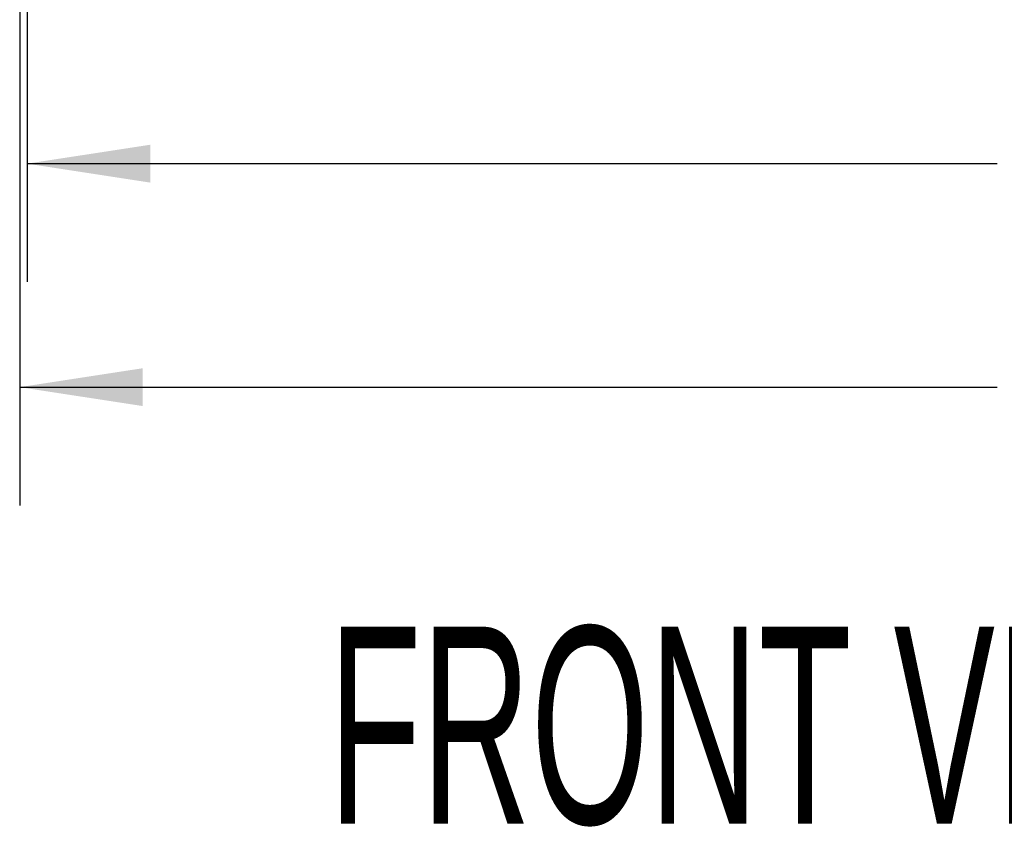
# Model space of a CAD drawing. Header units: inches. Extents: x 36 to 207, y 24 to 151.
# Tile 2 of 49: x 67 to 84, y 24 to 37. Entities that reach past the tile are written whole.
import ezdxf

# ---------------------------------------------------------------- set-up
doc = ezdxf.new("R2010")
doc.units = ezdxf.units.IN
doc.header["$LTSCALE"] = 16
doc.header["$MEASUREMENT"] = 0
doc.layers.add('FORMAT', color=7, linetype='Continuous')
doc.styles.add('SLDTEXTSTYLE0', font='TXT', dxfattribs={"width": 0.75})
doc.styles.add('SLDTEXTSTYLE1', font='TXT', dxfattribs={"width": 0.575758})
doc.dimstyles.new('SLDDIMSTYLE0', dxfattribs={"dimtxt": 1.5, "dimasz": 2.08, "dimexe": 0, "dimexo": 0.0625, "dimgap": 0.375, "dimtad": 0, "dimtih": 1, "dimtoh": 1, "dimdec": 0, "dimrnd": 1e-09, "dimzin": 12, "dimdsep": 46, "dimlunit": 5, "dimtxsty": 'SLDTEXTSTYLE0', "dimsah": 1, "dimcen": 0.09, "dimadec": 0, "dimazin": 3, "dimtfac": 1, "dimtdec": 0, "dimtofl": 0, "dimtmove": 0, "dimatfit": 3, "dimfxl": 0, "dimfrac": 2, "dimtolj": 1, "dimtzin": 12, "dimarcsym": 0})

# ---------------------------------------------------------------- blocks, each defined once
blk = doc.blocks.new('_D_3')
at = {"layer": 'FORMAT'}
for p, q in [((67.202, 44.231), (67.202, 29.169)), ((103.202, 44.231), (103.202, 29.169)), ((67.202, 31.169), (83.72, 31.169)), ((103.202, 31.169), (86.684, 31.169))]:
    blk.add_line(p, q, dxfattribs=at)
for points in [[(67.202, 31.169), (69.282, 30.849), (69.282, 31.489)], [(103.202, 31.169), (101.122, 31.489), (101.122, 30.849)]]:
    blk.add_solid(points, dxfattribs=at)
at = {"layer": 'FORMAT', "insert": (84.061, 31.89), "char_height": 1.5, "attachment_point": 1, "style": 'SLDTEXTSTYLE0'}
blk.add_mtext('5B', dxfattribs=at)
blk = doc.blocks.new('_D_4')
at = {"layer": 'FORMAT'}
for p, q in [((67.327, 45.081), (67.327, 32.948)), ((103.077, 45.081), (103.077, 32.948)), ((67.327, 34.948), (83.72, 34.948)), ((103.077, 34.948), (86.684, 34.948))]:
    blk.add_line(p, q, dxfattribs=at)
for points in [[(67.327, 34.948), (69.407, 34.628), (69.407, 35.268)], [(103.077, 34.948), (100.997, 35.268), (100.997, 34.628)]]:
    blk.add_solid(points, dxfattribs=at)
at = {"layer": 'FORMAT', "insert": (84.061, 35.669), "char_height": 1.5, "attachment_point": 1, "style": 'SLDTEXTSTYLE0'}
blk.add_mtext('2B', dxfattribs=at)

msp = doc.modelspace()

# ---------------------------------------------------------------- texts
at = {"layer": 'FORMAT', "insert": (72.421, 27.119), "char_height": 3.33333, "attachment_point": 1, "style": 'SLDTEXTSTYLE1'}
msp.add_mtext('FRONT VIEW                                            PROFILE VIEW', dxfattribs=at)

# ---------------------------------------------------------------- dimensions: what is measured, and where the dimension line sits
at = {"layer": 'FORMAT'}
for base, p1, p2, text, picture, middle in [((103.077, 34.948), (67.327, 45.881), (103.077, 45.881), '2B', '_D_4', (85.202, 34.948)), ((103.202, 31.169), (67.202, 45.031), (103.202, 45.031), '5B', '_D_3', (85.202, 31.169))]:
    dim = msp.add_linear_dim(base=base, p1=p1, p2=p2, angle=0, text=text, dimstyle='SLDDIMSTYLE0', dxfattribs=at)
    dim.commit()
    dim.dimension.update_dxf_attribs({"geometry": picture, "text_midpoint": middle, "dimtype": 160})

doc.saveas('drawing.dxf')
